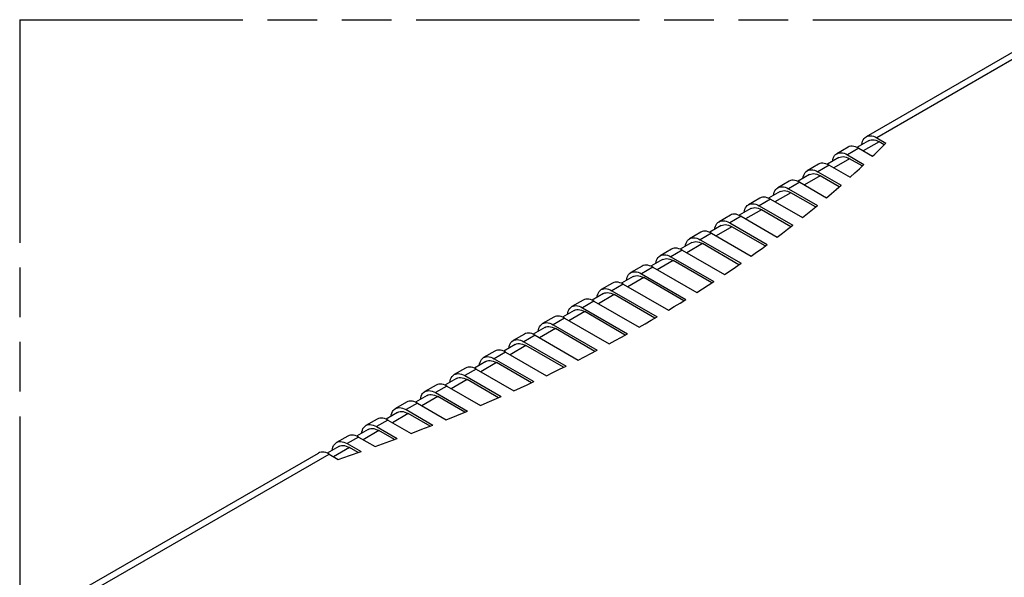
# Model space of a CAD drawing. Header units: millimetres. Extents: x 0 to 210, y 0 to 297.
# Tile 8 of 11: x 50 to 89, y 236 to 258. Entities that reach past the tile are written whole.
import ezdxf

# ---------------------------------------------------------------- set-up
doc = ezdxf.new("R2010")
doc.units = ezdxf.units.MM
doc.header["$LTSCALE"] = 19.36
doc.linetypes.add('PHANTOM', pattern=[0.8, 0.45, -0.05, 0.1, -0.05, 0.1, -0.05])
doc.layers.get('0').update_dxf_attribs({"linetype": 'CONTINUOUS'})
doc.layers.add('DEFAULT_3', color=7, linetype='PHANTOM')
doc.layers.add('Z_AXIS', color=7, linetype='CONTINUOUS')

msp = doc.modelspace()

# ---------------------------------------------------------------- linework, layer by layer
at = {"color": 7, "linetype": 'Continuous'}
for p, q in [((89.4288, 256.7155), (83.1827, 253.1093)), ((83.5994, 253.0681), (83.9565, 252.8619)), ((82.4756, 252.7011), (82.0336, 252.4459)), ((83.2711, 252.9562), (82.8202, 252.6959)), ((82.8922, 252.6598), (83.4325, 252.3479)), ((83.8917, 252.7972), (83.6877, 252.915)), ((82.122, 252.2928), (81.6712, 252.0325)), ((82.4503, 252.4047), (83.0983, 252.0306)), ((83.0308, 251.9675), (82.5387, 252.2516)), ((81.3265, 252.0377), (80.8846, 251.7825)), ((81.7432, 251.9964), (82.5528, 251.529)), ((80.973, 251.6294), (80.5221, 251.3691)), ((81.3013, 251.7413), (82.2053, 251.2193)), ((82.1352, 251.1578), (81.3897, 251.5882)), ((80.1775, 251.3743), (79.7356, 251.1191)), ((80.1522, 251.0779), (81.2782, 250.4278)), ((80.5942, 251.333), (81.6388, 250.7299)), ((79.0285, 250.7109), (78.5865, 250.4557)), ((79.8239, 250.9661), (79.3731, 250.7057)), ((81.2055, 250.3677), (80.2406, 250.9248)), ((79.0032, 250.4145), (80.3176, 249.6556)), ((79.4451, 250.6696), (80.691, 249.9503)), ((77.8794, 250.0475), (77.4375, 249.7923)), ((78.6749, 250.3027), (78.224, 250.0423)), ((78.2961, 250.0062), (79.7099, 249.19)), ((80.2423, 249.597), (79.0916, 250.2614)), ((77.5259, 249.6393), (77.075, 249.3789)), ((77.8541, 249.7511), (79.3238, 248.9026)), ((79.246, 248.8454), (77.9425, 249.598)), ((76.7304, 249.3841), (76.2884, 249.129)), ((77.147, 249.3428), (78.696, 248.4485)), ((76.3768, 248.9759), (75.9259, 248.7156)), ((76.7051, 249.0877), (78.2974, 248.1684)), ((78.217, 248.1127), (76.7935, 248.9346)), ((75.5813, 248.7207), (75.1394, 248.4656)), ((75.556, 248.4243), (77.2385, 247.4529)), ((75.998, 248.6794), (77.6496, 247.7259)), ((74.4323, 248.0573), (73.9903, 247.8022)), ((75.2278, 248.3125), (74.7769, 248.0522)), ((74.8489, 248.016), (76.5709, 247.0219)), ((77.1557, 247.3987), (75.6444, 248.2712)), ((74.0787, 247.6491), (73.6279, 247.3888)), ((74.407, 247.7609), (76.1474, 246.7561)), ((73.2832, 247.3939), (72.8413, 247.1388)), ((73.6999, 247.3526), (75.46, 246.3365)), ((76.0621, 246.7033), (74.4954, 247.6078)), ((72.9297, 246.9857), (72.4788, 246.7254)), ((73.258, 247.0975), (75.0242, 246.0778)), ((74.9365, 246.0264), (73.3463, 246.9444)), ((72.1342, 246.7305), (71.6922, 246.4754)), ((72.5509, 246.6892), (74.3171, 245.6695)), ((71.7806, 246.3223), (71.3298, 246.062)), ((72.1089, 246.4341), (73.869, 245.4179)), ((73.7788, 245.3679), (72.1973, 246.281)), ((70.9851, 246.0671), (70.5432, 245.812)), ((70.9599, 245.7707), (72.6818, 244.7766)), ((71.4018, 246.0259), (73.1422, 245.0211)), ((69.8361, 245.4037), (69.3942, 245.1486)), ((70.6316, 245.6589), (70.1807, 245.3986)), ((70.2528, 245.3625), (71.9352, 244.3911)), ((72.5891, 244.728), (71.0483, 245.6176)), ((69.4826, 244.9955), (69.0317, 244.7352)), ((69.8108, 245.1073), (71.4624, 244.1538)), ((71.3673, 244.1067), (69.8992, 244.9542)), ((68.6871, 244.7403), (68.2451, 244.4852)), ((69.1037, 244.6991), (70.696, 243.7798)), ((68.3335, 244.3321), (67.8826, 244.0718)), ((68.6618, 244.4439), (70.2108, 243.5496)), ((70.1131, 243.5039), (68.7502, 244.2908)), ((67.538, 244.0769), (67.0961, 243.8218)), ((67.5127, 243.7805), (68.9266, 242.9642)), ((67.9547, 244.0357), (69.4244, 243.1871)), ((66.389, 243.4135), (65.947, 243.1584)), ((67.1845, 243.6687), (66.7336, 243.4084)), ((68.8264, 242.92), (67.6011, 243.6274)), ((66.0354, 243.0053), (65.5845, 242.745)), ((66.3637, 243.1171), (67.6096, 242.3978)), ((66.8056, 243.3723), (68.12, 242.6134)), ((65.2399, 242.7501), (64.798, 242.495)), ((65.6566, 242.7089), (66.7826, 242.0588)), ((67.5069, 242.3551), (66.4521, 242.964)), ((64.8864, 242.3419), (64.4355, 242.0816)), ((65.2147, 242.4537), (66.2593, 241.8506)), ((66.154, 241.8093), (65.303, 242.3006)), ((64.0909, 242.0867), (63.6489, 241.8316)), ((64.5075, 242.0455), (65.4116, 241.5235)), ((63.7373, 241.6785), (63.2865, 241.4182)), ((64.0656, 241.7903), (64.8752, 241.3229)), ((64.7673, 241.2831), (64.154, 241.6372)), ((62.9418, 241.4233), (62.4999, 241.1682)), ((62.9166, 241.1269), (63.4568, 240.815)), ((63.3585, 241.3821), (64.0065, 241.008)), ((52.4531, 235.3677), (61.7928, 240.7599)), ((62.5883, 241.0151), (62.1374, 240.7548)), ((62.2095, 240.7187), (62.5666, 240.5125)), ((63.3462, 240.7768), (63.005, 240.9738))]:
    msp.add_line(p, q, dxfattribs=at)
at = {"color": 9, "linetype": 'Continuous'}
for p, q in [((89.8454, 256.6742), (83.5994, 253.0681)), ((82.8922, 252.6598), (82.4503, 252.4047)), ((83.6877, 252.915), (83.069, 252.5578)), ((82.5387, 252.2516), (81.92, 251.8944)), ((81.7432, 251.9964), (81.3013, 251.7413)), ((81.3897, 251.5882), (80.7709, 251.231)), ((80.5942, 251.333), (80.1522, 251.0779)), ((80.2406, 250.9248), (79.6219, 250.5676)), ((79.4451, 250.6696), (79.0032, 250.4145)), ((78.2961, 250.0062), (77.8541, 249.7511)), ((79.0916, 250.2614), (78.4729, 249.9042)), ((77.9425, 249.598), (77.3238, 249.2408)), ((77.147, 249.3428), (76.7051, 249.0877)), ((76.7935, 248.9346), (76.1748, 248.5774)), ((75.998, 248.6794), (75.556, 248.4243)), ((74.8489, 248.016), (74.407, 247.7609)), ((75.6444, 248.2712), (75.0257, 247.914)), ((73.6999, 247.3526), (73.258, 247.0975)), ((74.4954, 247.6078), (73.8767, 247.2506)), ((73.3463, 246.9444), (72.7276, 246.5872)), ((72.5509, 246.6892), (72.1089, 246.4341)), ((72.1973, 246.281), (71.5786, 245.9238)), ((71.4018, 246.0259), (70.9599, 245.7707)), ((70.2528, 245.3625), (69.8108, 245.1073)), ((71.0483, 245.6176), (70.4295, 245.2604)), ((69.8992, 244.9542), (69.2805, 244.597)), ((69.1037, 244.6991), (68.6618, 244.4439)), ((68.7502, 244.2908), (68.1315, 243.9336)), ((67.9547, 244.0357), (67.5127, 243.7805)), ((67.6011, 243.6274), (66.9824, 243.2702)), ((66.8056, 243.3723), (66.3637, 243.1171)), ((65.6566, 242.7089), (65.2147, 242.4537)), ((66.4521, 242.964), (65.8334, 242.6068)), ((65.303, 242.3006), (64.6843, 241.9434)), ((64.5075, 242.0455), (64.0656, 241.7903)), ((64.154, 241.6372), (63.5353, 241.28)), ((63.3585, 241.3821), (62.9166, 241.1269)), ((52.8698, 235.3265), (62.2095, 240.7187)), ((63.005, 240.9738), (62.3862, 240.6166))]:
    msp.add_line(p, q, dxfattribs=at)
at = {"color": 7, "linetype": 'Continuous'}
for points in [[(83.0148, 252.8083), (83.0249, 252.8707), (83.0432, 252.9335), (83.0685, 252.9894), (83.1004, 253.0377), (83.1387, 253.0779), (83.1827, 253.1093)], [(83.1827, 253.1093), (83.232, 253.1317), (83.2859, 253.1447), (83.3437, 253.1483), (83.4048, 253.1422), (83.4683, 253.1267), (83.533, 253.102), (83.5994, 253.0681)], [(82.8922, 252.6598), (82.8259, 252.6938), (82.7611, 252.7185), (82.6976, 252.734), (82.6366, 252.74), (82.5787, 252.7365), (82.5248, 252.7235), (82.4756, 252.701)], [(83.2711, 252.9562), (83.3203, 252.9786), (83.3743, 252.9916), (83.4321, 252.9952), (83.4931, 252.9891), (83.5566, 252.9736), (83.6214, 252.9489), (83.6877, 252.915)], [(81.8658, 252.1449), (81.8758, 252.2073), (81.8942, 252.2701), (81.9194, 252.326), (81.9514, 252.3743), (81.9896, 252.4145), (82.0337, 252.4459)], [(82.0337, 252.4459), (82.0829, 252.4683), (82.1369, 252.4813), (82.1947, 252.4849), (82.2557, 252.4788), (82.3192, 252.4633), (82.3839, 252.4386), (82.4503, 252.4047)], [(82.1221, 252.2928), (82.1713, 252.3152), (82.2252, 252.3282), (82.283, 252.3318), (82.3441, 252.3257), (82.4076, 252.3102), (82.4723, 252.2855), (82.5387, 252.2516)], [(81.7432, 251.9964), (81.6768, 252.0304), (81.6121, 252.0551), (81.5486, 252.0706), (81.4875, 252.0766), (81.4297, 252.0731), (81.3758, 252.0601), (81.3266, 252.0376)], [(80.7168, 251.4815), (80.7268, 251.5439), (80.7451, 251.6067), (80.7704, 251.6626), (80.8024, 251.7109), (80.8406, 251.7511), (80.8846, 251.7825)], [(80.8846, 251.7825), (80.9339, 251.8049), (80.9878, 251.8179), (81.0456, 251.8215), (81.1067, 251.8154), (81.1702, 251.7999), (81.2349, 251.7752), (81.3013, 251.7413)], [(80.973, 251.6294), (81.0223, 251.6518), (81.0762, 251.6648), (81.134, 251.6684), (81.195, 251.6623), (81.2585, 251.6468), (81.3233, 251.6221), (81.3897, 251.5882)], [(79.5677, 250.8181), (79.5777, 250.8805), (79.5961, 250.9433), (79.6213, 250.9992), (79.6533, 251.0475), (79.6915, 251.0877), (79.7356, 251.1191)], [(79.7356, 251.1191), (79.7849, 251.1416), (79.8388, 251.1545), (79.8966, 251.1581), (79.9577, 251.152), (80.0211, 251.1365), (80.0859, 251.1118), (80.1522, 251.0779)], [(80.5942, 251.333), (80.5278, 251.367), (80.463, 251.3917), (80.3995, 251.4072), (80.3385, 251.4133), (80.2807, 251.4097), (80.2267, 251.3967), (80.1775, 251.3743)], [(79.4451, 250.6696), (79.3787, 250.7036), (79.314, 250.7283), (79.2505, 250.7438), (79.1894, 250.7499), (79.1316, 250.7463), (79.0777, 250.7333), (79.0285, 250.7109)], [(79.824, 250.966), (79.8732, 250.9884), (79.9271, 251.0014), (79.9849, 251.005), (80.046, 250.9989), (80.1095, 250.9834), (80.1742, 250.9587), (80.2406, 250.9248)], [(78.4187, 250.1547), (78.4287, 250.2171), (78.447, 250.2799), (78.4723, 250.3358), (78.5043, 250.3841), (78.5425, 250.4243), (78.5865, 250.4557)], [(78.5865, 250.4557), (78.6358, 250.4782), (78.6897, 250.4911), (78.7476, 250.4947), (78.8086, 250.4886), (78.8721, 250.4731), (78.9368, 250.4484), (79.0032, 250.4145)], [(78.6749, 250.3026), (78.7242, 250.325), (78.7781, 250.338), (78.8359, 250.3416), (78.897, 250.3355), (78.9604, 250.32), (79.0252, 250.2953), (79.0916, 250.2614)], [(78.2961, 250.0062), (78.2297, 250.0402), (78.165, 250.0649), (78.1015, 250.0804), (78.0404, 250.0865), (77.9826, 250.0829), (77.9287, 250.0699), (77.8794, 250.0475)], [(77.2696, 249.4913), (77.2796, 249.5537), (77.298, 249.6165), (77.3232, 249.6724), (77.3552, 249.7207), (77.3934, 249.7609), (77.4375, 249.7923)], [(77.4375, 249.7923), (77.4868, 249.8148), (77.5407, 249.8277), (77.5985, 249.8313), (77.6596, 249.8252), (77.723, 249.8097), (77.7878, 249.785), (77.8541, 249.7511)], [(77.5259, 249.6392), (77.5751, 249.6617), (77.629, 249.6746), (77.6869, 249.6782), (77.7479, 249.6721), (77.8114, 249.6566), (77.8761, 249.6319), (77.9425, 249.598)], [(76.2884, 249.1289), (76.3377, 249.1514), (76.3916, 249.1644), (76.4495, 249.1679), (76.5105, 249.1618), (76.574, 249.1463), (76.6387, 249.1216), (76.7051, 249.0877)], [(77.147, 249.3428), (77.0806, 249.3768), (77.0159, 249.4015), (76.9524, 249.417), (76.8914, 249.4231), (76.8335, 249.4195), (76.7796, 249.4065), (76.7304, 249.3841)], [(76.1206, 248.8279), (76.1306, 248.8903), (76.1489, 248.9531), (76.1742, 249.009), (76.2062, 249.0573), (76.2444, 249.0975), (76.2884, 249.1289)], [(76.3768, 248.9758), (76.4261, 248.9983), (76.48, 249.0113), (76.5378, 249.0148), (76.5989, 249.0087), (76.6624, 248.9932), (76.7271, 248.9685), (76.7935, 248.9346)], [(74.9715, 248.1645), (74.9816, 248.2269), (74.9999, 248.2897), (75.0251, 248.3456), (75.0571, 248.3939), (75.0954, 248.4341), (75.1394, 248.4655)], [(75.1394, 248.4655), (75.1887, 248.488), (75.2426, 248.501), (75.3004, 248.5045), (75.3615, 248.4984), (75.425, 248.4829), (75.4897, 248.4582), (75.556, 248.4243)], [(75.998, 248.6794), (75.9316, 248.7134), (75.8669, 248.7381), (75.8034, 248.7536), (75.7423, 248.7597), (75.6845, 248.7561), (75.6306, 248.7431), (75.5813, 248.7207)], [(74.8489, 248.016), (74.7826, 248.05), (74.7178, 248.0747), (74.6543, 248.0902), (74.5933, 248.0963), (74.5354, 248.0927), (74.4815, 248.0797), (74.4323, 248.0573)], [(75.2278, 248.3124), (75.277, 248.3349), (75.3309, 248.3479), (75.3888, 248.3514), (75.4498, 248.3453), (75.5133, 248.3298), (75.5781, 248.3051), (75.6444, 248.2712)], [(73.8225, 247.5011), (73.8325, 247.5635), (73.8508, 247.6263), (73.8761, 247.6822), (73.9081, 247.7305), (73.9463, 247.7707), (73.9904, 247.8021)], [(73.9904, 247.8021), (74.0396, 247.8246), (74.0936, 247.8376), (74.1514, 247.8411), (74.2124, 247.835), (74.2759, 247.8195), (74.3406, 247.7948), (74.407, 247.7609)], [(74.0787, 247.649), (74.128, 247.6715), (74.1819, 247.6845), (74.2397, 247.688), (74.3008, 247.6819), (74.3643, 247.6664), (74.429, 247.6417), (74.4954, 247.6078)], [(73.6999, 247.3526), (73.6335, 247.3866), (73.5688, 247.4113), (73.5053, 247.4268), (73.4442, 247.4329), (73.3864, 247.4293), (73.3325, 247.4163), (73.2833, 247.3939)], [(72.6734, 246.8377), (72.6835, 246.9002), (72.7018, 246.9629), (72.7271, 247.0188), (72.7591, 247.0671), (72.7973, 247.1073), (72.8413, 247.1387)], [(72.8413, 247.1387), (72.8906, 247.1612), (72.9445, 247.1742), (73.0023, 247.1777), (73.0634, 247.1716), (73.1269, 247.1561), (73.1916, 247.1314), (73.258, 247.0975)], [(72.9297, 246.9856), (72.9789, 247.0081), (73.0329, 247.0211), (73.0907, 247.0246), (73.1517, 247.0185), (73.2152, 247.003), (73.28, 246.9784), (73.3463, 246.9444)], [(71.5244, 246.1743), (71.5344, 246.2368), (71.5528, 246.2995), (71.578, 246.3554), (71.61, 246.4037), (71.6482, 246.4439), (71.6923, 246.4753)], [(71.6923, 246.4753), (71.7416, 246.4978), (71.7955, 246.5108), (71.8533, 246.5143), (71.9144, 246.5082), (71.9778, 246.4927), (72.0426, 246.468), (72.1089, 246.4341)], [(72.5509, 246.6892), (72.4845, 246.7232), (72.4197, 246.7479), (72.3562, 246.7634), (72.2952, 246.7695), (72.2374, 246.7659), (72.1834, 246.7529), (72.1342, 246.7305)], [(71.4018, 246.0259), (71.3354, 246.0598), (71.2707, 246.0845), (71.2072, 246.1), (71.1461, 246.1061), (71.0883, 246.1025), (71.0344, 246.0895), (70.9852, 246.0671)], [(71.7807, 246.3222), (71.8299, 246.3447), (71.8838, 246.3577), (71.9416, 246.3612), (72.0027, 246.3551), (72.0662, 246.3396), (72.1309, 246.315), (72.1973, 246.281)], [(70.3754, 245.5109), (70.3854, 245.5734), (70.4037, 245.6361), (70.429, 245.692), (70.461, 245.7403), (70.4992, 245.7805), (70.5432, 245.8119)], [(70.5432, 245.8119), (70.5925, 245.8344), (70.6464, 245.8474), (70.7043, 245.8509), (70.7653, 245.8448), (70.8288, 245.8293), (70.8935, 245.8046), (70.9599, 245.7707)], [(70.6316, 245.6588), (70.6809, 245.6813), (70.7348, 245.6943), (70.7926, 245.6978), (70.8537, 245.6917), (70.9171, 245.6762), (70.9819, 245.6516), (71.0483, 245.6176)], [(70.2528, 245.3625), (70.1864, 245.3964), (70.1216, 245.4211), (70.0582, 245.4366), (69.9971, 245.4427), (69.9393, 245.4391), (69.8854, 245.4261), (69.8361, 245.4037)], [(69.2263, 244.8475), (69.2363, 244.91), (69.2547, 244.9727), (69.2799, 245.0286), (69.3119, 245.0769), (69.3501, 245.1171), (69.3942, 245.1485)], [(69.3942, 245.1485), (69.4435, 245.171), (69.4974, 245.184), (69.5552, 245.1875), (69.6163, 245.1814), (69.6797, 245.1659), (69.7445, 245.1412), (69.8108, 245.1073)], [(69.4826, 244.9954), (69.5318, 245.0179), (69.5857, 245.0309), (69.6435, 245.0344), (69.7046, 245.0283), (69.7681, 245.0129), (69.8328, 244.9882), (69.8992, 244.9542)], [(69.1037, 244.6991), (69.0373, 244.733), (68.9726, 244.7577), (68.9091, 244.7732), (68.848, 244.7793), (68.7902, 244.7757), (68.7363, 244.7627), (68.6871, 244.7403)], [(68.0773, 244.1841), (68.0873, 244.2466), (68.1056, 244.3093), (68.1309, 244.3652), (68.1629, 244.4135), (68.2011, 244.4537), (68.2451, 244.4851)], [(68.2451, 244.4851), (68.2944, 244.5076), (68.3483, 244.5206), (68.4062, 244.5241), (68.4672, 244.518), (68.5307, 244.5025), (68.5954, 244.4778), (68.6618, 244.4439)], [(68.3335, 244.332), (68.3828, 244.3545), (68.4367, 244.3675), (68.4945, 244.371), (68.5556, 244.3649), (68.619, 244.3495), (68.6838, 244.3248), (68.7502, 244.2908)], [(66.9282, 243.5208), (66.9383, 243.5832), (66.9566, 243.6459), (66.9818, 243.7018), (67.0138, 243.7501), (67.0521, 243.7903), (67.0961, 243.8217)], [(67.0961, 243.8217), (67.1454, 243.8442), (67.1993, 243.8572), (67.2571, 243.8607), (67.3182, 243.8546), (67.3817, 243.8391), (67.4464, 243.8145), (67.5127, 243.7805)], [(67.9547, 244.0357), (67.8883, 244.0696), (67.8236, 244.0943), (67.7601, 244.1098), (67.699, 244.1159), (67.6412, 244.1123), (67.5873, 244.0993), (67.538, 244.0769)], [(66.8056, 243.3723), (66.7393, 243.4062), (66.6745, 243.4309), (66.611, 243.4464), (66.55, 243.4525), (66.4921, 243.4489), (66.4382, 243.4359), (66.389, 243.4135)], [(67.1845, 243.6686), (67.2337, 243.6911), (67.2876, 243.7041), (67.3455, 243.7076), (67.4065, 243.7015), (67.47, 243.6861), (67.5347, 243.6614), (67.6011, 243.6274)], [(65.7792, 242.8574), (65.7892, 242.9198), (65.8075, 242.9825), (65.8328, 243.0384), (65.8648, 243.0867), (65.903, 243.1269), (65.9471, 243.1583)], [(65.9471, 243.1583), (65.9963, 243.1808), (66.0503, 243.1938), (66.1081, 243.1973), (66.1691, 243.1912), (66.2326, 243.1757), (66.2973, 243.1511), (66.3637, 243.1171)], [(66.0354, 243.0052), (66.0847, 243.0277), (66.1386, 243.0407), (66.1964, 243.0442), (66.2575, 243.0382), (66.321, 243.0227), (66.3857, 242.998), (66.4521, 242.964)], [(65.6566, 242.7089), (65.5902, 242.7428), (65.5255, 242.7675), (65.462, 242.783), (65.4009, 242.7891), (65.3431, 242.7855), (65.2892, 242.7725), (65.24, 242.7501)], [(64.6301, 242.194), (64.6402, 242.2564), (64.6585, 242.3191), (64.6838, 242.375), (64.7158, 242.4233), (64.754, 242.4635), (64.798, 242.4949)], [(64.798, 242.4949), (64.8473, 242.5174), (64.9012, 242.5304), (64.959, 242.5339), (65.0201, 242.5278), (65.0836, 242.5123), (65.1483, 242.4877), (65.2147, 242.4537)], [(64.8864, 242.3418), (64.9356, 242.3643), (64.9896, 242.3773), (65.0474, 242.3808), (65.1084, 242.3748), (65.1719, 242.3593), (65.2367, 242.3346), (65.303, 242.3006)], [(63.649, 241.8315), (63.6982, 241.854), (63.7522, 241.867), (63.81, 241.8705), (63.871, 241.8644), (63.9345, 241.8489), (63.9992, 241.8243), (64.0656, 241.7903)], [(64.5075, 242.0455), (64.4412, 242.0794), (64.3764, 242.1041), (64.3129, 242.1196), (64.2519, 242.1257), (64.194, 242.1221), (64.1401, 242.1091), (64.0909, 242.0867)], [(63.3585, 241.3821), (63.2921, 241.416), (63.2274, 241.4407), (63.1639, 241.4562), (63.1028, 241.4623), (63.045, 241.4587), (62.9911, 241.4457), (62.9419, 241.4233)], [(63.4811, 241.5306), (63.4911, 241.593), (63.5095, 241.6557), (63.5347, 241.7116), (63.5667, 241.7599), (63.6049, 241.8001), (63.649, 241.8315)], [(63.7374, 241.6785), (63.7866, 241.7009), (63.8405, 241.7139), (63.8983, 241.7175), (63.9594, 241.7114), (64.0229, 241.6959), (64.0876, 241.6712), (64.154, 241.6372)], [(62.3321, 240.8672), (62.3421, 240.9296), (62.3604, 240.9923), (62.3857, 241.0482), (62.4177, 241.0965), (62.4559, 241.1367), (62.4999, 241.1681)], [(62.4999, 241.1681), (62.5492, 241.1906), (62.6031, 241.2036), (62.6609, 241.2071), (62.722, 241.201), (62.7855, 241.1856), (62.8502, 241.1609), (62.9166, 241.1269)], [(62.2095, 240.7187), (62.1431, 240.7526), (62.0783, 240.7773), (62.0148, 240.7928), (61.9538, 240.7989), (61.896, 240.7953), (61.842, 240.7823), (61.7928, 240.7599)], [(62.5883, 241.0151), (62.6376, 241.0375), (62.6915, 241.0505), (62.7493, 241.0541), (62.8103, 241.048), (62.8738, 241.0325), (62.9386, 241.0078), (63.005, 240.9738)]]:
    msp.add_lwpolyline(points, dxfattribs=at)
at = {"layer": 'DEFAULT_3', "color": 91, "linetype": 'PHANTOM', "true_color": 0x80ff80}
for q in [(50.1286, 207.68), (150.1286, 257.68)]:
    msp.add_line((50.1286, 257.68), q, dxfattribs=at)
at = {"layer": 'Z_AXIS', "color": 7, "linetype": 'Continuous'}
for p, q in [((83.6965, 252.6042), (83.8702, 252.7759)), ((83.8702, 252.7759), (83.9565, 252.8619)), ((82.7363, 251.6956), (82.9182, 251.8628)), ((82.9182, 251.8628), (83.0983, 252.0306)), ((82.5528, 251.529), (82.7363, 251.6956)), ((82.0181, 251.0556), (82.2053, 251.2193)), ((81.6388, 250.7299), (81.8293, 250.8924)), ((81.8293, 250.8924), (82.0181, 251.0556)), ((81.0841, 250.268), (81.2782, 250.4278)), ((80.691, 249.9503), (80.8883, 250.1088)), ((80.8883, 250.1088), (81.0841, 250.268)), ((80.1166, 249.4997), (80.3176, 249.6556)), ((79.7099, 249.19), (79.914, 249.3445)), ((79.914, 249.3445), (80.1166, 249.4997)), ((79.1161, 248.7505), (79.3238, 248.9026)), ((78.696, 248.4485), (78.9068, 248.5992)), ((78.9068, 248.5992), (79.1161, 248.7505)), ((77.867, 247.8727), (78.0829, 248.0202)), ((78.0829, 248.0202), (78.2974, 248.1684)), ((77.6496, 247.7259), (77.867, 247.8727)), ((76.7948, 247.1649), (77.0174, 247.3085)), ((77.0174, 247.3085), (77.2385, 247.4529)), ((76.5709, 247.0219), (76.7948, 247.1649)), ((75.46, 246.3365), (75.6905, 246.4756)), ((75.6905, 246.4756), (75.9197, 246.6155)), ((75.9197, 246.6155), (76.1474, 246.7561)), ((74.7899, 245.9409), (75.0242, 246.0778)), ((74.3171, 245.6695), (74.5542, 245.8048)), ((74.5542, 245.8048), (74.7899, 245.9409)), ((73.6281, 245.2848), (73.869, 245.4179)), ((73.1422, 245.0211), (73.3858, 245.1525)), ((73.3858, 245.1525), (73.6281, 245.2848)), ((72.1853, 244.5188), (72.4342, 244.6473)), ((72.4342, 244.6473), (72.6818, 244.7766)), ((71.2082, 244.0283), (71.4624, 244.1538)), ((71.9352, 244.3911), (72.1853, 244.5188)), ((70.696, 243.7798), (70.9527, 243.9036)), ((70.9527, 243.9036), (71.2082, 244.0283)), ((69.6877, 243.3071), (69.9499, 243.4279)), ((69.9499, 243.4279), (70.2108, 243.5496)), ((69.4244, 243.1871), (69.6877, 243.3071)), ((68.12, 242.6134), (68.3901, 242.7295)), ((68.3901, 242.7295), (68.6589, 242.8464)), ((68.6589, 242.8464), (68.9266, 242.9642)), ((67.1974, 242.2273), (67.6096, 242.3978)), ((65.8367, 241.686), (66.2593, 241.8506)), ((66.7826, 242.0588), (67.1974, 242.2273)), ((65.4116, 241.5235), (65.8367, 241.686)), ((64.0065, 241.008), (64.4421, 241.1643)), ((64.4421, 241.1643), (64.8752, 241.3229)), ((63.0129, 240.6626), (63.4568, 240.815)), ((62.5666, 240.5125), (63.0129, 240.6626))]:
    msp.add_line(p, q, dxfattribs=at)
msp.add_lwpolyline([(83.4325, 252.3479), (83.5209, 252.4332), (83.6965, 252.6042)], dxfattribs=at)

doc.saveas('drawing.dxf')
